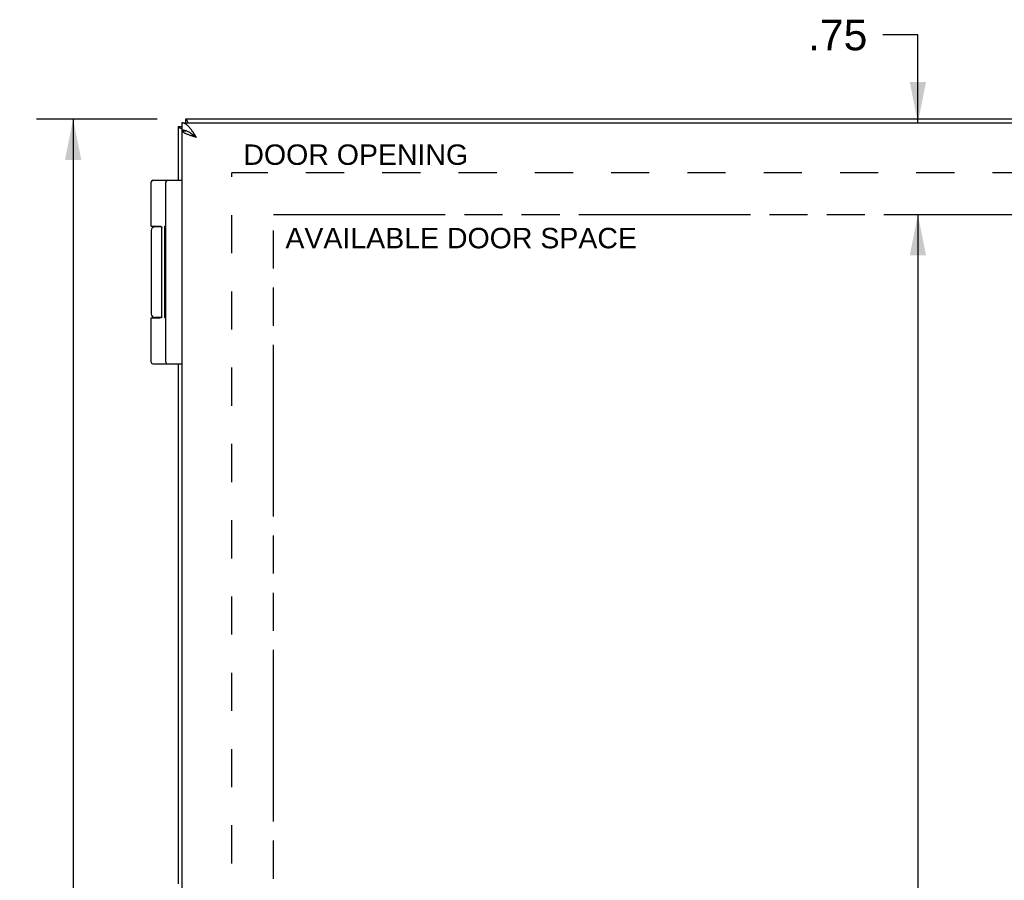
# Model space of a CAD drawing. Header units: inches. Extents: x 0 to 56.7, y 0 to 36.7.
# Tile 7 of 11: x 5.9 to 14, y 19.8 to 26.8. Entities that reach past the tile are written whole.
import ezdxf

# ---------------------------------------------------------------- set-up
doc = ezdxf.new("R2010")
doc.units = ezdxf.units.IN
doc.header["$LTSCALE"] = 3.116667
doc.header["$MEASUREMENT"] = 0
doc.linetypes.add('HIDDEN', pattern=[0.2, 0.1, -0.1])
doc.linetypes.add('PHANTOM', pattern=[0.8, 0.45, -0.05, 0.1, -0.05, 0.1, -0.05])
doc.layers.get('0').update_dxf_attribs({"linetype": 'CONTINUOUS'})
for name, color, linetype in [('02___PRT_ALL_AXES', 7, 'CONTINUOUS'), ('AVAIL_DOOR_SPACE', 7, 'CONTINUOUS'), ('DEFAULT_2', 8, 'HIDDEN'), ('DIMENSIONS', 7, 'CONTINUOUS')]:
    doc.layers.add(name, color=color, linetype=linetype)
doc.styles.get("Standard").update_dxf_attribs({"font": 'arial.ttf'})
doc.dimstyles.new('DIMSTYLE_1', dxfattribs={"dimtxt": 0.25, "dimasz": 0.333333, "dimexe": 0.09, "dimexo": 0.07, "dimgap": 0.0375, "dimtad": 0, "dimtih": 1, "dimtoh": 1, "dimzin": 4, "dimdsep": 46, "dimtxsty": 'Standard', "dimblk": '_FILLED', "dimblk1": '_FILLED', "dimblk2": '_FILLED', "dimcen": 0.09, "dimazin": 1, "dimtfac": 1, "dimtofl": 0, "dimtmove": 0, "dimatfit": 3, "dimldrblk": '_FILLED', "dimfxl": 0, "dimtolj": 1, "dimtzin": 4, "dimarcsym": 0})

# ---------------------------------------------------------------- blocks, each defined once
blk = doc.blocks.new('_FILLED')
at = {"color": 0, "linetype": 'ByBlock'}
blk.add_solid([(0, 0), (-1, 0.2), (-1, -0.2)], dxfattribs=at)
blk = doc.blocks.new('*D6')
at = {"layer": 'DIMENSIONS', "color": 2, "linetype": 'Continuous'}
for p, q in [((7.0444, 25.9803), (6.0593, 25.9803)), ((6.3593, 25.9803), (6.3593, 19.2303)), ((6.3593, 11.9803), (6.3593, 18.7303)), ((7.0444, 11.9803), (6.0593, 11.9803))]:
    blk.add_line(p, q, dxfattribs=at)
at = {"layer": 'DIMENSIONS', "color": 2, "linetype": 'Continuous', "xscale": 0.3333333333, "yscale": 0.3333333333, "zscale": 0.3333333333}
for p, rotation in [((6.3593, 25.9803), 90), ((6.3593, 11.9803), 270)]:
    blk.add_blockref('_FILLED', p, dxfattribs=dict(at, rotation=rotation))
at = {"layer": 'DIMENSIONS', "color": 2, "linetype": 'Continuous', "insert": (6.3593, 19.1053), "char_height": 0.25, "width": 0.873606, "attachment_point": 2, "line_spacing_factor": 0.9}
blk.add_mtext('14.00', dxfattribs=at)
blk = doc.blocks.new('*D15')
at = {"layer": 'DIMENSIONS', "color": 2, "linetype": 'Continuous'}
for p, q in [((13.2613, 26.6679), (12.9737, 26.6679)), ((13.2613, 25.9503), (13.2613, 26.6679)), ((13.2613, 25.2003), (13.2613, 24.5337))]:
    blk.add_line(p, q, dxfattribs=at)
at = {"layer": 'DIMENSIONS', "color": 2, "linetype": 'Continuous', "xscale": 0.3333333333, "yscale": 0.3333333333, "zscale": 0.3333333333}
for p, rotation in [((13.2613, 25.9503), 270), ((13.2613, 25.2003), 90)]:
    blk.add_blockref('_FILLED', p, dxfattribs=dict(at, rotation=rotation))
at = {"layer": 'DIMENSIONS', "color": 2, "linetype": 'Continuous', "insert": (12.8487, 26.7929), "char_height": 0.25, "width": 0.48513, "attachment_point": 3, "line_spacing_factor": 0.9}
blk.add_mtext('.75', dxfattribs=at)
blk = doc.blocks.new('*D16')
at = {"layer": 'DIMENSIONS', "color": 2, "linetype": 'Continuous'}
for p, q in [((13.2613, 25.2003), (13.2613, 19.2303)), ((13.2613, 12.7603), (13.2613, 18.7303))]:
    blk.add_line(p, q, dxfattribs=at)
at = {"layer": 'DIMENSIONS', "color": 2, "linetype": 'Continuous', "xscale": 0.3333333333, "yscale": 0.3333333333, "zscale": 0.3333333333}
for p, rotation in [((13.2613, 25.2003), 90), ((13.2613, 12.7603), 270)]:
    blk.add_blockref('_FILLED', p, dxfattribs=dict(at, rotation=rotation))
at = {"layer": 'DIMENSIONS', "color": 2, "linetype": 'Continuous', "insert": (13.2613, 19.1053), "char_height": 0.25, "width": 0.873606, "attachment_point": 2, "line_spacing_factor": 0.9}
blk.add_mtext('12.44', dxfattribs=at)

msp = doc.modelspace()

# ---------------------------------------------------------------- linework, layer by layer
at = {"color": 3, "linetype": 'Continuous'}
for p, q in [((7.2178, 25.9203), (7.2178, 25.4803)), ((7.2472, 25.9503), (25.1872, 25.9503)), ((25.1578, 25.9803), (7.2778, 25.9803)), ((7.2472, 25.8853), (7.2472, 12.0753)), ((7.2482, 25.8853), (7.2472, 25.8853)), ((7.2725, 25.8871), (7.2742, 25.8853)), ((7.2178, 23.9803), (7.2178, 19.7303))]:
    msp.add_line(p, q, dxfattribs=at)
at = {"color": 7, "linetype": 'Continuous'}
for p, q in [((7.2178, 25.9203), (7.2472, 25.9203)), ((7.2472, 25.9503), (7.2472, 25.8903)), ((7.2778, 25.9803), (7.2778, 25.9503)), ((7.2482, 25.8853), (7.2786, 25.8853)), ((7.0104, 25.4803), (7.2472, 25.4803)), ((7.1172, 23.9933), (7.1172, 25.4673)), ((7.0813, 25.1003), (7.0274, 25.1003)), ((7.0829, 24.3653), (7.0829, 25.0953)), ((6.9974, 24.3553), (7.0673, 24.3553)), ((7.0813, 24.3603), (7.0274, 24.3603)), ((7.0104, 23.9803), (7.2472, 23.9803))]:
    msp.add_line(p, q, dxfattribs=at)
at = {"color": 3, "linetype": 'Continuous'}
for points in [[(7.2178, 25.9203), (7.2179, 25.919), (7.2185, 25.9177), (7.2194, 25.9163), (7.2206, 25.915), (7.2222, 25.9136), (7.2241, 25.9123), (7.2264, 25.911), (7.229, 25.9096), (7.2319, 25.9083), (7.2352, 25.9069), (7.2387, 25.9056), (7.2425, 25.9043), (7.2467, 25.9029), (7.2472, 25.9028)], [(7.3672, 25.8303), (7.3626, 25.8376), (7.358, 25.8448), (7.3534, 25.852), (7.3487, 25.8591), (7.3441, 25.866), (7.3395, 25.8729), (7.3349, 25.8796), (7.3303, 25.8861), (7.3257, 25.8924), (7.3211, 25.8985), (7.3165, 25.9043), (7.3118, 25.9099), (7.3072, 25.9152), (7.3026, 25.9201), (7.298, 25.9248), (7.2934, 25.9291), (7.2888, 25.933), (7.2841, 25.9366), (7.2795, 25.9398), (7.2749, 25.9425), (7.2703, 25.9449), (7.2657, 25.9468), (7.2611, 25.9484), (7.2564, 25.9495), (7.2518, 25.9501), (7.2472, 25.9503)], [(7.2778, 25.9803), (7.2791, 25.9802), (7.2804, 25.9796), (7.2818, 25.9787), (7.2831, 25.9775), (7.2845, 25.9759), (7.2858, 25.974), (7.2871, 25.9717), (7.2885, 25.9691), (7.2898, 25.9662), (7.2912, 25.9629), (7.2925, 25.9594), (7.2938, 25.9555), (7.2952, 25.9514), (7.2955, 25.9503)], [(7.3672, 25.8303), (7.3606, 25.8325), (7.354, 25.8346), (7.3474, 25.8367), (7.3408, 25.8388), (7.3344, 25.8409), (7.3281, 25.843), (7.3218, 25.8451), (7.3158, 25.8473), (7.3098, 25.8494), (7.3041, 25.8515), (7.2986, 25.8536), (7.2932, 25.8557), (7.2881, 25.8578), (7.2832, 25.86), (7.2786, 25.8621), (7.2743, 25.8642), (7.2702, 25.8663), (7.2664, 25.8684), (7.263, 25.8705), (7.2599, 25.8726), (7.2571, 25.8748), (7.2546, 25.8769), (7.2525, 25.879), (7.2507, 25.8811), (7.2493, 25.8832), (7.2482, 25.8853)]]:
    msp.add_lwpolyline(points, dxfattribs=at)
at = {"color": 7, "linetype": 'Continuous'}
for points in [[(7.3672, 25.8303), (7.3626, 25.834), (7.358, 25.8376), (7.3534, 25.8412), (7.3487, 25.8447), (7.3441, 25.8482), (7.3395, 25.8516), (7.3349, 25.855), (7.3303, 25.8582), (7.3257, 25.8614), (7.3211, 25.8644), (7.3165, 25.8673), (7.3118, 25.8701), (7.3072, 25.8727), (7.3026, 25.8752), (7.298, 25.8776), (7.2934, 25.8797), (7.2888, 25.8817), (7.2841, 25.8835), (7.2795, 25.885), (7.2749, 25.8864), (7.2703, 25.8876), (7.2657, 25.8886), (7.2611, 25.8894), (7.2564, 25.8899), (7.2518, 25.8902), (7.2472, 25.8903)], [(7.3672, 25.8303), (7.3633, 25.8328), (7.3594, 25.8353), (7.3555, 25.8378), (7.3517, 25.8403), (7.3479, 25.8428), (7.3442, 25.8453), (7.3407, 25.8478), (7.3372, 25.8503), (7.3339, 25.8528), (7.3307, 25.8553), (7.3277, 25.8578), (7.3248, 25.8603), (7.3221, 25.8628), (7.3196, 25.8653)], [(6.9974, 25.1053), (7.0673, 25.1053), (7.0678, 25.1053), (7.0684, 25.1053), (7.069, 25.1053), (7.0696, 25.1053), (7.0701, 25.1052), (7.0707, 25.1052), (7.0712, 25.1051), (7.0716, 25.1051), (7.0721, 25.105), (7.0725, 25.105), (7.073, 25.1049), (7.0734, 25.1048), (7.0737, 25.1048), (7.0741, 25.1047), (7.0745, 25.1046), (7.0748, 25.1045), (7.0751, 25.1044), (7.0754, 25.1043), (7.0757, 25.1042), (7.076, 25.1041), (7.0763, 25.104), (7.0766, 25.1039), (7.0768, 25.1038), (7.0771, 25.1037), (7.0773, 25.1036), (7.0775, 25.1035), (7.0777, 25.1034), (7.078, 25.1033), (7.0782, 25.1032), (7.0784, 25.1031), (7.0786, 25.1029), (7.0787, 25.1028), (7.0789, 25.1027), (7.0791, 25.1026), (7.0792, 25.1025), (7.0794, 25.1024), (7.0796, 25.1022), (7.0797, 25.1021), (7.0798, 25.102), (7.08, 25.1019), (7.0801, 25.1017), (7.0802, 25.1016), (7.0804, 25.1015), (7.0805, 25.1014), (7.0806, 25.1013), (7.0807, 25.1011), (7.0808, 25.101), (7.0809, 25.1009), (7.081, 25.1008), (7.0811, 25.1006), (7.0812, 25.1005), (7.0813, 25.1004), (7.0814, 25.1003), (7.0815, 25.1002), (7.0815, 25.1), (7.0816, 25.0999), (7.0817, 25.0998), (7.0817, 25.0997), (7.0818, 25.0996), (7.0819, 25.0994), (7.0819, 25.0993), (7.082, 25.0992), (7.0821, 25.0991), (7.0821, 25.099), (7.0822, 25.0989), (7.0822, 25.0987), (7.0823, 25.0986), (7.0823, 25.0985), (7.0823, 25.0984), (7.0824, 25.0983), (7.0824, 25.0982), (7.0825, 25.0981), (7.0825, 25.0979), (7.0825, 25.0978), (7.0826, 25.0977), (7.0826, 25.0976), (7.0826, 25.0975), (7.0826, 25.0974), (7.0827, 25.0973), (7.0827, 25.0972), (7.0827, 25.0971), (7.0827, 25.0969), (7.0828, 25.0968), (7.0828, 25.0967), (7.0828, 25.0966), (7.0828, 25.0965), (7.0828, 25.0964), (7.0828, 25.0963), (7.0828, 25.0962), (7.0829, 25.0961), (7.0829, 25.096), (7.0829, 25.0959), (7.0829, 25.0958), (7.0829, 25.0957), (7.0829, 25.0955), (7.0829, 25.0954), (7.0829, 25.0953)], [(7.0829, 24.3653), (7.0829, 24.3652), (7.0829, 24.3651), (7.0829, 24.365), (7.0829, 24.3649), (7.0829, 24.3648), (7.0829, 24.3647), (7.0829, 24.3646), (7.0828, 24.3645), (7.0828, 24.3644), (7.0828, 24.3643), (7.0828, 24.3642), (7.0828, 24.3641), (7.0828, 24.3639), (7.0828, 24.3638), (7.0827, 24.3637), (7.0827, 24.3636), (7.0827, 24.3635), (7.0827, 24.3634), (7.0826, 24.3633), (7.0826, 24.3632), (7.0826, 24.3631), (7.0826, 24.363), (7.0825, 24.3628), (7.0825, 24.3627), (7.0825, 24.3626), (7.0824, 24.3625), (7.0824, 24.3624), (7.0823, 24.3623), (7.0823, 24.3622), (7.0823, 24.3621), (7.0822, 24.3619), (7.0822, 24.3618), (7.0821, 24.3617), (7.0821, 24.3616), (7.082, 24.3615), (7.0819, 24.3614), (7.0819, 24.3612), (7.0818, 24.3611), (7.0817, 24.361), (7.0817, 24.3609), (7.0816, 24.3608), (7.0815, 24.3606), (7.0815, 24.3605), (7.0814, 24.3604), (7.0813, 24.3603), (7.0812, 24.3602), (7.0811, 24.36), (7.081, 24.3599), (7.0809, 24.3598), (7.0808, 24.3597), (7.0807, 24.3595), (7.0806, 24.3594), (7.0805, 24.3593), (7.0804, 24.3592), (7.0802, 24.3591), (7.0801, 24.3589), (7.08, 24.3588), (7.0798, 24.3587), (7.0797, 24.3586), (7.0796, 24.3584), (7.0794, 24.3583), (7.0792, 24.3582), (7.0791, 24.3581), (7.0789, 24.358), (7.0787, 24.3578), (7.0786, 24.3577), (7.0784, 24.3576), (7.0782, 24.3575), (7.078, 24.3574), (7.0777, 24.3573), (7.0775, 24.3572), (7.0773, 24.357), (7.0771, 24.3569), (7.0768, 24.3568), (7.0766, 24.3567), (7.0763, 24.3566), (7.076, 24.3565), (7.0757, 24.3564), (7.0754, 24.3563), (7.0751, 24.3562), (7.0748, 24.3562), (7.0745, 24.3561), (7.0741, 24.356), (7.0737, 24.3559), (7.0734, 24.3558), (7.073, 24.3558), (7.0725, 24.3557), (7.0721, 24.3556), (7.0716, 24.3556), (7.0712, 24.3555), (7.0707, 24.3555), (7.0701, 24.3554), (7.0696, 24.3554), (7.069, 24.3554), (7.0684, 24.3554), (7.0678, 24.3553), (7.0673, 24.3553)]]:
    msp.add_lwpolyline(points, dxfattribs=at)
for centre, radius, start, end in [((7.0104, 25.4673), 0.013, 90, 180), ((7.1302, 25.4673), 0.013, 90, 180), ((7.0274, 25.0703), 0.03, 90, 180), ((7.0274, 24.3903), 0.03, 180, 270), ((7.0104, 23.9933), 0.013, 180, 270), ((7.1302, 23.9933), 0.013, 180, 270)]:
    msp.add_arc(centre, radius, start, end, dxfattribs=at)
at = {"layer": '02___PRT_ALL_AXES', "color": 7, "linetype": 'Continuous'}
for p, q in [((6.9974, 25.1053), (6.9974, 25.4673)), ((7.0769, 25.1038), (7.0769, 25.1003)), ((7.1072, 24.3571), (7.1072, 25.1063)), ((7.1172, 25.1063), (7.1072, 25.1063)), ((7.1172, 25.1009), (7.1072, 25.1009)), ((6.9974, 25.0703), (6.9974, 24.3903)), ((7.1172, 25.003), (7.1072, 25.003)), ((7.1172, 24.8549), (7.1072, 24.8549)), ((7.1172, 24.6199), (7.1072, 24.6199)), ((7.1172, 24.6054), (7.1072, 24.6054)), ((6.9974, 23.9933), (6.9974, 24.3553)), ((7.0769, 24.3603), (7.0769, 24.3569)), ((7.1172, 24.3571), (7.1072, 24.3571))]:
    msp.add_line(p, q, dxfattribs=at)
at = {"layer": 'AVAIL_DOOR_SPACE', "color": 4, "linetype": 'PHANTOM'}
for p, q in [((7.9972, 12.7603), (7.9972, 25.2003)), ((7.9972, 25.2003), (23.3122, 25.2003))]:
    msp.add_line(p, q, dxfattribs=at)
at = {"layer": 'DEFAULT_2', "color": 8, "linetype": 'HIDDEN'}
for p in [(7.6554, 12.418), (24.7801, 25.5427)]:
    msp.add_line(p, (7.6554, 25.5427), dxfattribs=at)

# ---------------------------------------------------------------- texts
at = {"layer": 'DIMENSIONS', "color": 2, "linetype": 'Continuous', "char_height": 0.166667, "attachment_point": 2, "line_spacing_factor": 0.9}
for s, insert, width in [('DOOR OPENING', (8.6685, 25.7734), 1.833953), ('AVAILABLE DOOR SPACE', (9.5297, 25.0915), 2.866791)]:
    msp.add_mtext(s, dxfattribs=dict(at, insert=insert, width=width))

# ---------------------------------------------------------------- dimensions: what is measured, and where the dimension line sits
at = {"layer": 'DIMENSIONS', "color": 2, "linetype": 'Continuous'}
for base, p1, p2, angle, picture, middle in [((13.2613, 25.2003), (7.3372, 25.9503), (7.9972, 25.2003), 270, '*D15', (12.6143, 26.6647)), ((6.3593, 25.9803), (7.1144, 11.9803), (7.1144, 25.9803), 90, '*D6', (6.3699, 18.9789)), ((13.2613, 12.7603), (7.9972, 25.2003), (7.9972, 12.7603), 270, '*D16', (13.2719, 18.9808))]:
    dim = msp.add_linear_dim(base=base, p1=p1, p2=p2, angle=angle, dimstyle='DIMSTYLE_1', dxfattribs=at)
    dim.commit()
    dim.dimension.update_dxf_attribs({"geometry": picture, "text_midpoint": middle, "dimtype": 160})

doc.saveas('drawing.dxf')
